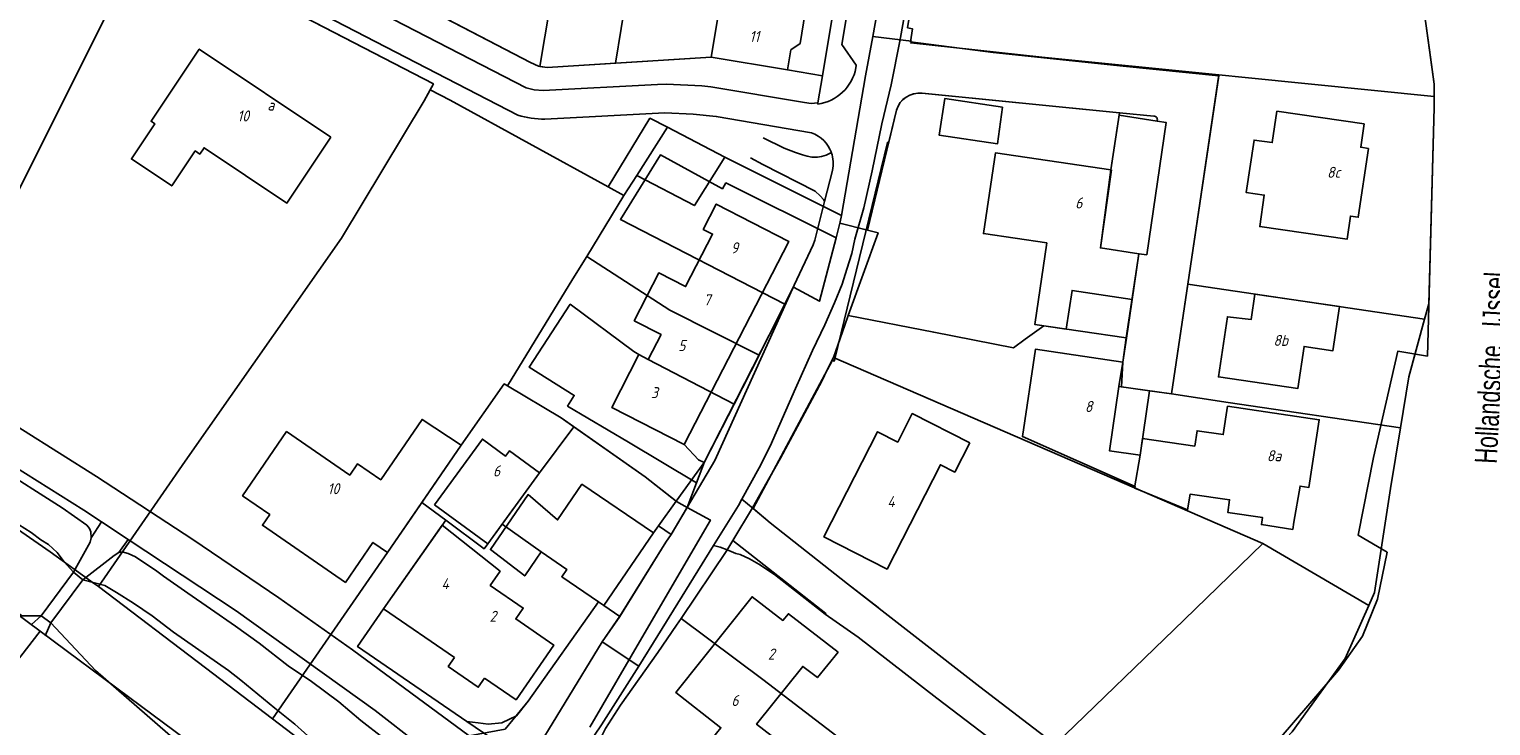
# Model space of a CAD drawing. Extents: x 124314 to 128016, y 450271 to 453716.
# Tile 16 of 40: x 124802 to 124968, y 451019 to 451098. Entities that reach past the tile are written whole.
import ezdxf
from ezdxf.enums import TextEntityAlignment as Align

# ---------------------------------------------------------------- set-up
doc = ezdxf.new("R2010")
doc.units = 0
doc.header["$MEASUREMENT"] = 0
for name, color, linetype in [('Default_113', 7, 'Continuous'), ('Default_118', 7, 'Continuous'), ('Default_21', 40, 'Continuous'), ('Default_4', 1, 'Continuous'), ('Default_48', 140, 'Continuous'), ('Default_7', 7, 'Continuous'), ('Default_80', 7, 'Continuous'), ('Default_85', 7, 'Continuous'), ('Default_99', 2, 'Continuous')]:
    doc.layers.add(name, color=color, linetype=linetype)
doc.styles.get("Standard").update_dxf_attribs({"font": 'ARIAL.TTF'})
doc.styles.add('Style-ENGINEERING', font='isoct.shx', dxfattribs={"oblique": 15})

msp = doc.modelspace()

# ---------------------------------------------------------------- linework, layer by layer
at = {"layer": 'Default_21', "lineweight": -3, "flags": 128}
for points in [[(124860.23, 451093.34), (124865.92, 451127.02)], [(124956.7, 451121.41), (124958.46, 451112.91), (124959.56, 451106.18), (124960.78, 451098.2), (124961.74, 451091.34), (124961.73, 451089.93)], [(124791.63, 451059.36), (124791.82, 451059.66), (124794.88, 451066.22), (124801.49, 451080.09), (124815.16, 451107.39)], [(124815.16, 451107.39), (124815.59, 451108.25), (124848.17, 451091.36), (124847.8, 451090.68)], [(124898.01, 451096.72), (124899.78, 451106.47)], [(124868.81, 451093.7), (124870.11, 451101.6)], [(124849.51, 451098.81), (124859.17, 451093.77), (124860.09, 451093.37), (124860.23, 451093.34)], [(124868.81, 451093.7), (124879.7, 451094.4), (124888.34, 451092.97), (124892.32, 451092.29), (124893.23, 451097.75)], [(124894.46, 451076.43), (124897.2, 451092.26), (124898.01, 451096.72)], [(124898.01, 451096.72), (124902.4, 451096.22), (124902.34, 451096), (124917.2, 451094.4), (124937.3, 451092.39)], [(124860.23, 451093.34), (124861.08, 451093.2), (124868.81, 451093.7)], [(124933.77, 451068.62), (124937.3, 451092.39)], [(124937.3, 451092.39), (124940.29, 451092.09), (124961.73, 451089.93)], [(124810.14, 451034.31), (124820, 451048.54), (124837.73, 451073.86), (124847.13, 451089.42), (124847.8, 451090.68)], [(124847.8, 451090.68), (124850.07, 451089.52), (124867.99, 451079.68)], [(124903.61, 451090.3), (124926.03, 451088.09), (124925.05, 451081.61)], [(124960.64, 451064.65), (124961.12, 451066.39), (124961.72, 451088.66), (124961.73, 451089.93)], [(124867.99, 451079.68), (124872.73, 451087.45), (124874.72, 451086.44)], [(124897.44, 451074.76), (124900.71, 451088.38)], [(124869.78, 451078.7), (124871.26, 451080.96), (124874.72, 451086.44)], [(124874.72, 451086.44), (124881.24, 451083.05), (124894.46, 451076.43)], [(124888.04, 451066.36), (124869.38, 451075.97), (124873.92, 451083.3), (124880.95, 451079.46), (124881.35, 451080.12), (124893.86, 451073.88)], [(124927.45, 451066.9), (124928.22, 451072.08), (124923.85, 451072.74), (124925.05, 451081.61)], [(124867.99, 451079.68), (124869.78, 451078.7)], [(124865.56, 451071.77), (124869.78, 451078.7)], [(124894.29, 451075.54), (124894.34, 451075.72), (124894.46, 451076.43)], [(124893.86, 451073.88), (124894.29, 451075.54)], [(124894.29, 451075.54), (124897.44, 451074.76)], [(124895.24, 451065.08), (124898.63, 451074.46), (124897.44, 451074.76)], [(124888.04, 451066.36), (124889.02, 451068.3), (124891.97, 451066.69), (124893.86, 451073.88)], [(124744.06, 451070.89), (124744.22, 451070.77), (124760.7, 451059.39), (124776.59, 451048.23), (124796.26, 451034.63), (124803.53, 451029.24)], [(124856.58, 451057.09), (124864, 451069.22), (124865.56, 451071.77)], [(124865.56, 451071.77), (124875.01, 451065.68), (124885.12, 451060.59)], [(124919.98, 451063.53), (124920.64, 451067.92), (124927.45, 451066.9)], [(124931.92, 451056.17), (124933.24, 451065.07), (124933.77, 451068.62)], [(124933.77, 451068.62), (124960.64, 451064.65)], [(124878.03, 451046.1), (124870.29, 451050.72), (124863.38, 451054.8), (124864.14, 451056), (124859.03, 451059.2), (124863.69, 451066.36), (124870.91, 451060.98), (124871.48, 451060.64), (124872.55, 451060.09), (124882.28, 451055.02)], [(124885.12, 451060.59), (124886.28, 451062.86), (124888.04, 451066.36)], [(124926.8, 451062.52), (124927.41, 451066.63), (124927.45, 451066.9)], [(124893.58, 451060.3), (124894.84, 451063.99), (124895.24, 451065.08)], [(124895.24, 451065.08), (124904.95, 451063.17), (124914.01, 451061.42), (124915.31, 451062.38), (124917.42, 451063.91)], [(124957.89, 451052.34), (124958.84, 451058.11), (124960.64, 451064.65)], [(124917.42, 451063.91), (124919.98, 451063.53)], [(124926.38, 451059.77), (124926.8, 451062.52)], [(124882.28, 451055.02), (124885.12, 451060.59)], [(124884.37, 451043.24), (124887.56, 451048.9), (124892.24, 451057.64), (124892.86, 451058.9), (124893.58, 451060.3)], [(124893.58, 451060.3), (124927.71, 451045.53)], [(124926.24, 451056.97), (124926.38, 451059.77)], [(124846.86, 451043.87), (124851.32, 451050.36), (124856.2, 451057.32), (124856.58, 451057.09)], [(124856.58, 451057.09), (124862.66, 451053.46), (124864.09, 451052.46)], [(124926.24, 451056.97), (124929.43, 451056.52)], [(124927.71, 451045.53), (124928.35, 451049.21), (124929.43, 451056.52)], [(124929.43, 451056.52), (124931.92, 451056.17)], [(124931.92, 451056.17), (124938.34, 451055.22), (124957.89, 451052.34)], [(124878.03, 451046.1), (124878.94, 451048.46), (124882.28, 451055.02)], [(124855.95, 451041.4), (124860.22, 451047.23), (124864.09, 451052.46)], [(124864.09, 451052.46), (124872.18, 451046.78), (124875.73, 451043.98), (124876.96, 451043.3)], [(124954.31, 451032.15), (124954.97, 451033.63), (124956.76, 451045.45), (124957.89, 451052.34)], [(124786.95, 451049.83), (124787.92, 451049.24), (124792.25, 451046.84), (124804.66, 451038.26), (124809.72, 451034.63), (124810.14, 451034.31)], [(124876.96, 451043.3), (124878.03, 451046.1)], [(124927.71, 451045.53), (124942.29, 451039.22)], [(124829.89, 451019.32), (124842.95, 451038.17), (124846.86, 451043.87)], [(124846.86, 451043.87), (124849.56, 451041.85)], [(124865.91, 451018.35), (124872.09, 451028.95), (124879.59, 451041.86), (124876.96, 451043.3)], [(124869.3, 451030.93), (124874.55, 451039.37), (124875.16, 451040.22), (124876.96, 451043.3)], [(124882.14, 451039.53), (124884.37, 451043.24)], [(124884.37, 451043.24), (124886.38, 451041.54), (124895.16, 451034.64), (124910.16, 451022.93), (124918.71, 451016.38), (124933.34, 451030.53), (124942.29, 451039.22)], [(124851.96, 451019), (124839.56, 451027.51), (124842.5, 451031.78), (124849.56, 451041.85)], [(124849.56, 451041.85), (124853.91, 451038.61), (124854.32, 451039.16), (124855.95, 451041.4)], [(124855.95, 451041.4), (124860.38, 451038.24), (124863.29, 451036.26), (124862.72, 451035.43), (124866.88, 451032.59)], [(124876.26, 451030.69), (124881.47, 451038.42), (124882.14, 451039.53)], [(124882.14, 451039.53), (124892.71, 451031.26), (124892.62, 451031.18), (124896.37, 451028.56), (124905.29, 451021.67), (124915.78, 451013.66), (124906.73, 451005.13), (124901.64, 451000)], [(124942.29, 451039.22), (124954.31, 451032.15)], [(124810.14, 451034.31), (124822.3, 451025.1), (124829.89, 451019.32)], [(124851.96, 451019), (124853.24, 451018.86), (124854.38, 451018.7), (124855.92, 451018.84), (124857.58, 451019.63), (124858.92, 451021.32), (124866.88, 451032.59)], [(124866.88, 451032.59), (124867.5, 451032.17), (124869.3, 451030.93)], [(124851.96, 451019), (124858.91, 451014.29), (124867.33, 451028.05), (124869.3, 451030.93)], [(124928.56, 451000), (124930.44, 451001.76), (124933.24, 451004.52), (124937.8, 451009.4), (124938.67, 451010.45), (124945.61, 451017.84), (124951.63, 451026.14), (124954.31, 451032.15)], [(124867.12, 451016.1), (124867.12, 451016.56), (124867.28, 451017.38), (124867.7, 451018.2), (124869.38, 451020.84), (124873.62, 451026.82), (124875.76, 451029.94), (124876.26, 451030.69)], [(124876.26, 451030.69), (124885.55, 451023.77), (124901.21, 451011.79), (124898.04, 451008.53)], [(124791.68, 451014.22), (124797.44, 451021.44), (124803.53, 451029.24)], [(124803.53, 451029.24), (124813.72, 451021.7), (124830.33, 451009.37), (124831.61, 451008.21)], [(124829.89, 451019.32), (124838.5, 451012.76), (124849.84, 451003.38), (124851.67, 451000)]]:
    msp.add_lwpolyline(points, dxfattribs=at)
at = {"layer": 'Default_21', "lineweight": -3}
msp.add_ellipse((124903.33, 451087.58), major_axis=(0.28, 2.72), ratio=1, start_param=0, end_param=1.375347, dxfattribs=at)
at = {"layer": 'Default_4', "lineweight": -3, "flags": 128}
for points in [[(124879.7, 451094.4), (124883.32, 451116.06), (124891.96, 451114.6), (124891.58, 451112.34), (124892.32, 451111.3), (124891.53, 451106.64), (124890.52, 451105.88), (124889.8, 451101.67), (124890.54, 451100.64), (124889.78, 451095.94), (124888.73, 451095.21), (124888.34, 451092.97)], [(124836.54, 451085.31), (124831.54, 451077.83), (124822.13, 451084.12), (124821.65, 451083.4), (124821.13, 451083.75), (124818.47, 451079.78), (124813.9, 451082.84), (124816.56, 451086.81), (124816.12, 451087.11), (124821.59, 451095.3), (124836.54, 451085.31)], [(124888.34, 451092.97), (124879.7, 451094.4)], [(124912.75, 451088.72), (124912.17, 451084.55), (124905.55, 451085.54), (124906.19, 451089.69), (124912.75, 451088.72)], [(124954.29, 451084.04), (124953.11, 451076.22), (124952.23, 451076.35), (124951.84, 451073.72), (124941.93, 451075.17), (124942.45, 451078.74), (124940.38, 451079.05), (124941.29, 451084.99), (124943.36, 451084.69), (124943.89, 451088.26), (124953.78, 451086.81), (124953.39, 451084.17), (124954.29, 451084.04)], [(124881.24, 451083.05), (124877.78, 451077.55), (124871.26, 451080.96), (124874.72, 451086.44), (124881.24, 451083.05)], [(124926.79, 451062.53), (124916.4, 451064.07), (124917.77, 451073.31), (124910.58, 451074.38), (124911.95, 451083.55), (124925.05, 451081.61)], [(124925.05, 451081.61), (124925.11, 451081.6), (124923.85, 451072.74), (124928.22, 451072.08)], [(124876.63, 451050.42), (124868.4, 451054.65), (124871.48, 451060.64), (124872.55, 451060.09), (124874, 451062.91), (124870.95, 451064.48), (124873.74, 451069.91), (124876.78, 451068.35), (124879.85, 451074.31), (124878.79, 451074.85), (124880.25, 451077.71), (124888.48, 451073.48), (124876.63, 451050.42)], [(124928.22, 451072.08), (124926.79, 451062.53)], [(124950.98, 451066.08), (124950.23, 451061.07), (124946.96, 451061.56), (124946.25, 451056.78), (124937.25, 451058.11), (124938.27, 451064.93), (124940.97, 451064.64), (124941.39, 451067.49), (124950.98, 451066.08)], [(124925.96, 451057.01), (124924.88, 451049.72), (124928.35, 451049.21), (124928.63, 451051.12), (124934.55, 451050.26), (124934.83, 451051.99), (124937.8, 451051.56), (124938.28, 451054.78), (124948.68, 451053.24), (124947.51, 451045.57), (124946.51, 451045.71), (124945.79, 451041.62), (124945.68, 451040.81), (124942.12, 451041.35), (124942.25, 451042.14), (124938.31, 451042.73), (124938.52, 451044.16), (124934.04, 451044.82), (124933.75, 451043.01), (124927.77, 451045.5), (124927.78, 451045.67), (124915, 451051.34), (124916.48, 451061.24), (124926.38, 451059.78)], [(124926.38, 451059.78), (124925.96, 451057.01)], [(124842.95, 451038.17), (124845.71, 451042.19), (124851.32, 451050.36), (124846.87, 451053.29), (124842.18, 451046.44), (124839.55, 451048.26), (124838.66, 451046.96), (124831.51, 451051.9), (124826.5, 451044.62), (124829.6, 451042.49), (124828.76, 451041.27), (124838.17, 451034.79), (124841.29, 451039.32), (124842.95, 451038.17)], [(124909.02, 451050.61), (124907.33, 451047.3), (124905.7, 451048.14), (124899.64, 451036.3), (124892.47, 451039.96), (124898.57, 451051.88), (124900.86, 451050.71), (124902.51, 451053.94), (124909.02, 451050.61)], [(124848.27, 451043.59), (124854.32, 451039.16), (124860.22, 451047.23), (124856.8, 451049.73), (124856.35, 451049.12), (124853.73, 451051.05), (124848.27, 451043.59)], [(124866.88, 451032.59), (124862.72, 451035.43), (124863.29, 451036.26), (124860.38, 451038.24), (124859.82, 451037.41), (124858.53, 451035.53), (124854.63, 451038.51), (124858.9, 451044.76), (124862.26, 451041.88), (124865.02, 451045.93), (124873.12, 451040.4)], [(124853.96, 451023.93), (124857.55, 451021.47), (124861.82, 451027.68), (124857.51, 451030.64), (124858.36, 451031.88), (124854.61, 451034.45), (124855.72, 451036.06), (124849.17, 451041.3), (124842.51, 451031.8), (124850.55, 451026.28)], [(124873.12, 451040.4), (124867.5, 451032.17), (124866.88, 451032.59)], [(124894.08, 451026.89), (124888.44, 451031.24), (124887.82, 451030.47), (124884.33, 451033.16), (124875.66, 451022.31), (124880.78, 451018.29), (124874.88, 451011.01), (124877.12, 451008.87), (124883.75, 451014.78), (124884.16, 451014.5), (124886.49, 451017.4), (124884.83, 451018.69), (124890.08, 451025.26), (124891.74, 451023.98), (124894.08, 451026.89)], [(124850.55, 451026.28), (124849.84, 451025.25), (124853.26, 451022.9), (124853.96, 451023.93)]]:
    msp.add_lwpolyline(points, dxfattribs=at)
at = {"layer": 'Default_48', "lineweight": -3, "flags": 128}
for points in [[(124960.78, 451098.2), (124961.2, 451095.22), (124961.74, 451091.34), (124961.72, 451088.66), (124960.96, 451060.46)], [(124725.52, 451085.1), (124725.58, 451084.64), (124725.84, 451083.84), (124726.44, 451083.02), (124728.02, 451081.06), (124730.68, 451079.06), (124735.62, 451075.16), (124756.66, 451060.64), (124765.42, 451054.04), (124774.62, 451047.92), (124783.12, 451042.38), (124791.46, 451037.52), (124801.5, 451031), (124803.66, 451031)], [(124955.3, 451032.9), (124956.4, 451038.22), (124953.12, 451040.14), (124954.84, 451048.96), (124957.6, 451061.02), (124960.96, 451060.46)], [(124787.92, 451049.24), (124793.12, 451046.36), (124802.52, 451040.44), (124803.6, 451039.62), (124804.5, 451039.08), (124805.48, 451038.2), (124806.26, 451037.12), (124807.32, 451035.96)], [(124808.38, 451035.08), (124810.86, 451034.42), (124812.2, 451033.66), (124814.12, 451032.44), (124816.24, 451030.98), (124818.68, 451029.14), (124824.92, 451024.8), (124826.3, 451023.68), (124828.22, 451022.12), (124830.18, 451020.52), (124832.42, 451018.7), (124834.62, 451016.72), (124836.7, 451014.92), (124838.94, 451013.06), (124841.44, 451011.14), (124843.36, 451009.5), (124844.86, 451007.96), (124846.26, 451006.42), (124847.56, 451004.74), (124848.72, 451003.25)], [(124933.24, 451004.52), (124937.8, 451009.4), (124942.5, 451015.1), (124950.86, 451024.84), (124953.58, 451028.7), (124955.3, 451032.9)], [(124804.74, 451030.2), (124809.8, 451024.8), (124819.18, 451016.64), (124824.96, 451012.42), (124830.96, 451007.54), (124834.8, 451004.24), (124836.76, 451002.52), (124838.24, 451001.24), (124839.32, 451000)]]:
    msp.add_lwpolyline(points, dxfattribs=at)
at = {"layer": 'Default_7', "lineweight": -3, "flags": 128}
for points in [[(124684.14, 451130.52), (124697.68, 451119.8), (124712.34, 451108.24), (124719.62, 451102.84), (124723.2, 451100.48), (124726.94, 451097.5), (124731, 451094.52), (124737.98, 451089.26), (124747.34, 451082.64), (124759.3, 451073.98), (124774.56, 451063.22), (124782.36, 451057.98), (124788.54, 451053.8), (124793.36, 451050.96), (124798.4, 451048.08), (124806.04, 451043.24), (124808.84, 451041.28), (124809.12, 451040.92), (124809.3, 451040.52), (124809.32, 451039.86)], [(124809.32, 451039.86), (124809.2, 451039.34), (124807.32, 451035.96)], [(124808.38, 451035.08), (124811.94, 451037.84), (124812.46, 451038.18)], [(124812.46, 451038.18), (124812.86, 451038.24), (124813.54, 451038.06), (124814.36, 451037.68), (124816.78, 451036.06), (124817.52, 451035.48), (124820.3, 451033.58), (124822.86, 451031.78), (124825.72, 451029.82), (124828.38, 451027.9), (124831.68, 451025.34), (124834.34, 451023.56), (124837.42, 451021.22), (124839.94, 451019.12), (124842.48, 451017.14), (124844.96, 451015.2), (124847.36, 451013.2), (124849.28, 451011.08), (124850.22, 451009.74), (124851, 451008.4), (124851.46, 451007.04), (124851.8, 451005.54)], [(124807.32, 451035.96), (124803.66, 451031)], [(124808.38, 451035.08), (124807.32, 451035.96)], [(124804.74, 451030.2), (124808.38, 451035.08)], [(124803.66, 451031), (124802.54, 451030)], [(124803.66, 451031), (124804.74, 451030.2)], [(124804.74, 451030.2), (124804.1, 451028.74)]]:
    msp.add_lwpolyline(points, dxfattribs=at)
at = {"layer": 'Default_80', "lineweight": -3, "flags": 128}
for points in [[(124816.17, 451120.68), (124829.01, 451109.6), (124829.85, 451109.07), (124859.17, 451093.77), (124860.09, 451093.37), (124861.08, 451093.2), (124879.7, 451094.4)], [(124814.78, 451107.57), (124815.23, 451108.44), (124848.17, 451091.36), (124847.13, 451089.42)], [(124888.34, 451092.97), (124892.32, 451092.29)]]:
    msp.add_lwpolyline(points, dxfattribs=at)
at = {"layer": 'Default_85', "lineweight": -3, "flags": 128}
msp.add_lwpolyline([(124862.66, 451053.46), (124872.18, 451046.78), (124875.71, 451043.99)], dxfattribs=at)
at = {"layer": 'Default_99', "lineweight": -3, "flags": 128}
for points in [[(124657.68, 451151.75), (124691.45, 451125.94), (124721.05, 451102.9), (124738.25, 451090.28), (124751.4, 451080.81), (124772.42, 451066.08), (124780.25, 451060.77), (124792.58, 451052.96), (124808.49, 451042.98), (124810.51, 451041.65)], [(124892.32, 451092.29), (124895.92, 451113.92), (124897.26, 451121.85), (124875.7, 451125.43), (124874.3, 451117.55)], [(124896.11, 451093.16), (124896.14, 451093.47), (124894.5, 451095.81), (124898.71, 451121), (124900.99, 451122.54)], [(124905.68, 451121.3), (124903.73, 451108.55), (124901.97, 451097.72), (124902.54, 451097.6), (124902.3, 451096.12), (124911.7, 451094.91), (124926.06, 451093.41), (124937.29, 451092.29), (124931.92, 451056.17), (124925.96, 451057.01)], [(124815.86, 451117.22), (124827.39, 451107.31), (124828.5, 451106.51), (124858.7, 451090.91), (124859.6, 451090.68), (124860.6, 451090.61), (124873.6, 451091.3), (124874.61, 451091.34), (124878.62, 451091.12), (124879.63, 451091.02), (124890.29, 451089.23), (124891.04, 451089.15), (124891.79, 451089.19)], [(124815.81, 451113.02), (124824.76, 451105.28), (124826.6, 451103.92), (124857.74, 451087.8)], [(124883.17, 451044.24), (124885.12, 451047.8), (124886.38, 451050.26), (124889.26, 451056.8), (124891.18, 451061.12), (124892.58, 451064), (124893.66, 451066.52), (124894.54, 451068.64), (124895.08, 451070.32), (124895.66, 451072.12), (124896, 451073.72), (124897.02, 451077.3), (124897.96, 451081.48), (124899.06, 451086.82), (124900.12, 451091.26), (124901.08, 451096.2), (124902.76, 451105.48), (124903.4, 451109.48)], [(124891.79, 451089.19), (124892.32, 451092.29)], [(124891.79, 451089.19), (124891.77, 451089.06)], [(124903.6, 451090.29), (124926.02, 451088.09)], [(124860.81, 451087.34), (124874.43, 451088.07), (124877.63, 451087.92), (124880.26, 451087.66), (124891.08, 451085.81)], [(124893.71, 451060.15), (124899.68, 451084.72), (124899.88, 451084.91), (124900.71, 451088.38)], [(124925.05, 451081.61), (124925.99, 451087.79)], [(124925.99, 451087.79), (124926.02, 451088.09)], [(124925.99, 451087.79), (124930.28, 451087.14)], [(124926.02, 451088.09), (124929.91, 451087.7)], [(124930.01, 451087.69), (124929.96, 451087.7), (124929.91, 451087.7)], [(124930.28, 451087.14), (124931.3, 451086.99), (124929.12, 451071.96), (124928.22, 451072.08)], [(124885.6, 451085.23), (124887.98, 451084.08), (124889.24, 451083.58), (124890.06, 451083.3), (124890.58, 451083.16), (124891.12, 451083.06), (124891.74, 451083.04), (124892.22, 451083.12), (124892.74, 451083.26), (124893.32, 451083.56)], [(124884.15, 451082.95), (124885.54, 451082.22), (124891.48, 451079.18), (124892.04, 451078.64), (124892.44, 451078.22), (124892.55, 451078)], [(124892.55, 451078), (124893.46, 451081.54)], [(124891.43, 451073.64), (124892.55, 451078)], [(124889.12, 451068.5), (124891.24, 451073.08), (124891.43, 451073.64)], [(124875.16, 451040.22), (124880.09, 451048.64), (124889.12, 451068.5)], [(124878.9, 451048.39), (124886.28, 451062.86), (124889.12, 451068.5)], [(124926.38, 451059.78), (124926.79, 451062.53)], [(124884.43, 451043.18), (124893.44, 451059.99), (124893.65, 451059.9), (124893.71, 451060.15)], [(124800.53, 451052.74), (124801.53, 451052.11), (124809.93, 451046.8), (124820.87, 451039.66), (124830.62, 451033.05), (124839, 451027.15), (124852.22, 451017.39), (124856.29, 451018.12), (124858.92, 451021.32)], [(124876.63, 451050.42), (124878.24, 451048.68), (124878.9, 451048.39)], [(124875.71, 451043.99), (124878.9, 451048.39)], [(124879.96, 451038.97), (124882.78, 451043.52), (124883.17, 451044.24)], [(124883.17, 451044.24), (124884.43, 451043.18)], [(124873.7, 451041.21), (124875.71, 451043.99)], [(124884.43, 451043.18), (124886.38, 451041.54), (124895.16, 451034.64), (124898.63, 451031.93)], [(124809.32, 451039.86), (124810.51, 451041.65)], [(124810.51, 451041.65), (124813.53, 451039.65)], [(124873.12, 451040.4), (124873.7, 451041.21)], [(124873.7, 451041.21), (124875.16, 451040.22)], [(124812.46, 451038.18), (124813.53, 451039.65)], [(124846.5, 451016.41), (124841.57, 451020.26), (124825.77, 451031.57), (124813.53, 451039.65)], [(124875.16, 451040.22), (124874.55, 451039.37), (124869.3, 451030.94), (124867.33, 451028.05), (124871.46, 451025.3)], [(124871.46, 451025.3), (124873.62, 451028.76), (124879.96, 451038.97)], [(124879.96, 451038.97), (124880.71, 451038.79), (124881.51, 451038.47)], [(124881.51, 451038.47), (124881.96, 451038.29), (124882.48, 451038.06), (124882.96, 451037.96), (124884.04, 451037.48), (124885.1, 451036.84), (124886.88, 451035.7), (124892.62, 451031.18), (124896.37, 451028.56)], [(124858.92, 451021.32), (124866.88, 451032.59)], [(124871.46, 451025.3), (124867.24, 451018.62), (124866.45, 451017.47)]]:
    msp.add_lwpolyline(points, dxfattribs=at)
at = {"layer": 'Default_99', "lineweight": -3}
for centre, major_axis, end_param in [((124891.05, 451094.17), (0.72, -5.11), 1.235058), ((124903.3, 451087.6), (0.3, 2.69), 1.389504), ((124861.05, 451099.42), (-3.31, -11.62), 0.257687), ((124929.92, 451087.31), (0.362, -0.165), 1.776213), ((124889.81, 451082.3), (3.51, 1.26), 0.87892), ((124889.8, 451082.3), (3.66, -0.76), 0.549109)]:
    msp.add_ellipse(centre, major_axis=major_axis, ratio=1, start_param=0, end_param=end_param, dxfattribs=at)

# ---------------------------------------------------------------- texts
at = {"layer": 'Default_113', "lineweight": -3, "style": 'Style-ENGINEERING', "oblique": 15}
for s, p in [('11', (124884.58, 451096.74)), ('a', (124829.71, 451088.96)), ('10', (124826.57, 451087.72)), ('8c', (124950.33, 451081.32)), ('6', (124921.4, 451077.85)), ('9', (124882.33, 451072.75)), ('7', (124879.22, 451066.85)), ('8b', (124944.32, 451062.25)), ('5', (124876.35, 451061.66)), ('3', (124873.24, 451056.32)), ('8', (124922.52, 451054.75)), ('8a', (124943.56, 451049.16)), ('6', (124855.33, 451047.44)), ('10', (124836.81, 451045.42)), ('4', (124900.09, 451043.95)), ('4', (124849.49, 451034.64)), ('2', (124854.91, 451030.94)), ('2', (124886.51, 451026.66)), ('6', (124882.38, 451021.39))]:
    msp.add_text(s, height=1.25, dxfattribs=at).set_placement(p, align=Align.MIDDLE_CENTER)
at = {"layer": 'Default_118', "lineweight": -3, "width": 0.7}
msp.add_text('Hollandsche   IJssel', height=2.5, rotation=86.9631, dxfattribs=at).set_placement((124968.15, 451059.14), align=Align.MIDDLE_CENTER)

doc.saveas('drawing.dxf')
